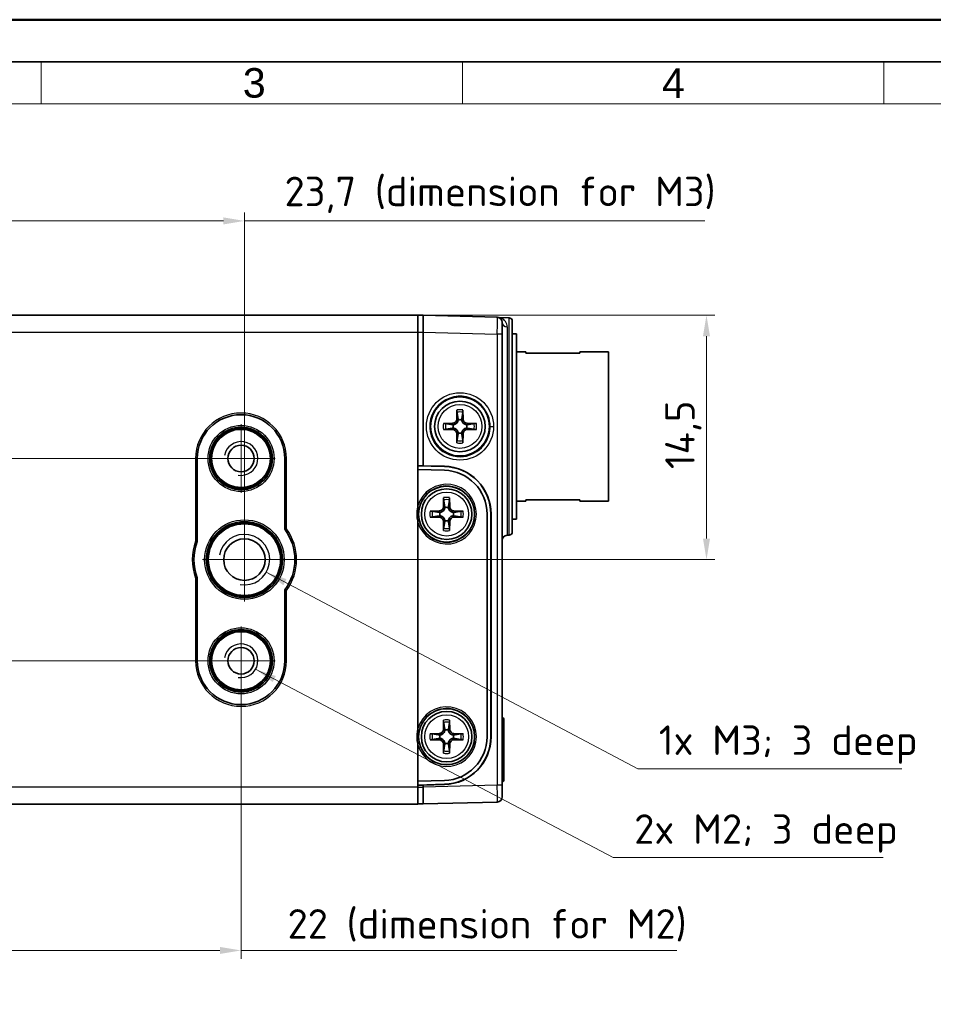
# Model space of a CAD drawing. Header units: millimetres. Extents: x 0 to 210, y 0 to 149.
# Tile 7 of 26: x 54 to 108, y 90 to 149. Entities that reach past the tile are written whole.
import ezdxf

# ---------------------------------------------------------------- set-up
doc = ezdxf.new("R2010")
doc.units = ezdxf.units.MM
doc.header["$LTSCALE"] = 0.5
doc.layers.get('0').update_dxf_attribs({"lineweight": 25})
for name, color, linetype, lineweight in [('001', 7, 'Continuous', 50), ('Bemaßung (ISO)', 7, 'Continuous', 18), ('Mittelpunktmarkierung (ISO)', 7, 'Continuous', 18), ('Sichtbar (ISO)', 7, 'Continuous', 35), ('Sichtbar schmal (ISO)', 7, 'Continuous', 25), ('Symbol (ISO)', 7, 'Continuous', 18)]:
    doc.layers.add(name, color=color, linetype=linetype, lineweight=lineweight)
doc.layers.add('Symbole(DIN)', color=3, linetype='Continuous', lineweight=25, true_color=0x00ff00)
doc.styles.add('Aktuell-DIN', font='arial.ttf')
doc.styles.add('Notiztext (DIN)', font='isocpeur.ttf')
doc.dimstyles.new('Standard (DIN)', dxfattribs={"dimscale": 0.5, "dimtxt": 3.5, "dimasz": 2.5, "dimexe": 1, "dimexo": 0, "dimgap": 0.7, "dimtad": 1, "dimtoh": 1, "dimrnd": 1e-08, "dimtxsty": 'Notiztext (DIN)', "dimcen": 0.09, "dimdle": 10, "dimclrd": 256, "dimclre": 256, "dimclrt": 256, "dimazin": 2, "dimtfac": 0.514286, "dimtdec": 4, "dimtmove": 0, "dimatfit": 3, "dimfxl": 1, "dimtolj": 1, "dimlwd": -1, "dimlwe": -1, "dimarcsym": 0})
doc.dimstyles.new('Standard (DIN)$7', dxfattribs={"dimscale": 0.5, "dimtxt": 3.5, "dimasz": 2.5, "dimexe": 1, "dimexo": 0, "dimgap": 0.7, "dimtad": 1, "dimtoh": 1, "dimrnd": 1e-08, "dimtxsty": 'Notiztext (DIN)', "dimcen": 0.09, "dimdle": 10, "dimclrd": 256, "dimclre": 256, "dimclrt": 256, "dimazin": 2, "dimtfac": 0.514286, "dimtdec": 4, "dimtmove": 0, "dimatfit": 3, "dimfxl": 1, "dimtolj": 1, "dimlwd": -1, "dimlwe": -1, "dimarcsym": 0})

# ---------------------------------------------------------------- blocks, each defined once
blk = doc.blocks.new('Ränder Basler-A3')
at = {"layer": '001'}
blk.add_line((0, 297), (420, 297), dxfattribs=at)
at = {"layer": '001', "color": 7, "linetype": 'Continuous', "lineweight": 35}
blk.add_line((5, 292), (415, 292), dxfattribs=at)
at = {"layer": '001', "color": 7, "linetype": 'Continuous', "lineweight": 18}
for p, q in [((111, 292), (111, 287)), ((161, 292), (161, 287)), ((211, 292), (211, 287)), ((10, 287), (410, 287))]:
    blk.add_line(p, q, dxfattribs=at)
at = {"layer": 'Symbole(DIN)', "color": 250, "true_color": 0x3f3f3f, "char_height": 3.5, "attachment_point": 4, "style": 'Aktuell-DIN'}
for s, insert in [('\\fArial|b0|i0;3', (134.93, 289.48)), ('\\fArial|b0|i0;4', (184.68, 289.48))]:
    blk.add_mtext(s, dxfattribs=dict(at, insert=insert))
blk = doc.blocks.new('*D37')
at = {"layer": 'Bemaßung (ISO)', "transparency": 16777216}
for p, q in [((45.36, 108.068), (45.36, 92.794)), ((67.36, 108.439), (67.36, 92.794)), ((46.61, 93.294), (66.11, 93.294)), ((67.36, 93.294), (93.22, 93.294))]:
    blk.add_line(p, q, dxfattribs=at)
for points in [[(46.61, 93.502), (46.61, 93.086), (45.36, 93.294)], [(66.11, 93.502), (66.11, 93.086), (67.36, 93.294)]]:
    blk.add_solid(points, dxfattribs=at)
at = {"layer": 'Defpoints', "color": 0, "transparency": 16777216}
for p in [(45.36, 108.068), (67.36, 108.439), (67.36, 93.294)]:
    blk.add_point(p, dxfattribs=at)
at = {"layer": 'Bemaßung (ISO)', "transparency": 16777216, "insert": (70.12, 95.744), "char_height": 1.75, "attachment_point": 1, "style": 'Notiztext (DIN)'}
blk.add_mtext('\\A1;22{ (dimension for M2)}', dxfattribs=at)
blk = doc.blocks.new('*D39')
at = {"layer": 'Bemaßung (ISO)', "transparency": 16777216}
for p, q in [((43.86, 128.904), (43.86, 137.064)), ((67.56, 118.952), (67.56, 137.064)), ((45.11, 136.564), (66.31, 136.564)), ((67.56, 136.564), (94.879, 136.564))]:
    blk.add_line(p, q, dxfattribs=at)
for points in [[(45.11, 136.773), (45.11, 136.356), (43.86, 136.564)], [(66.31, 136.773), (66.31, 136.356), (67.56, 136.564)]]:
    blk.add_solid(points, dxfattribs=at)
at = {"layer": 'Defpoints', "color": 0, "transparency": 16777216}
for p in [(67.56, 136.564), (43.86, 128.904), (67.56, 118.952)]:
    blk.add_point(p, dxfattribs=at)
at = {"layer": 'Bemaßung (ISO)', "transparency": 16777216, "insert": (69.941, 139.189), "char_height": 1.75, "attachment_point": 1, "style": 'Notiztext (DIN)'}
blk.add_mtext('\\A1;23,7{ (dimension for M3)}', dxfattribs=at)
blk = doc.blocks.new('*D43')
at = {"layer": 'Bemaßung (ISO)', "transparency": 16777216}
for p, q in [((67.36, 122.473), (20.033, 122.473)), ((20.533, 121.223), (20.533, 111.723)), ((67.36, 110.473), (20.033, 110.473))]:
    blk.add_line(p, q, dxfattribs=at)
for points in [[(20.325, 121.223), (20.742, 121.223), (20.533, 122.473)], [(20.325, 111.723), (20.742, 111.723), (20.533, 110.473)]]:
    blk.add_solid(points, dxfattribs=at)
at = {"layer": 'Defpoints', "color": 0, "transparency": 16777216}
for p in [(67.36, 122.473), (20.533, 110.473), (67.36, 110.473)]:
    blk.add_point(p, dxfattribs=at)
at = {"layer": 'Bemaßung (ISO)', "transparency": 16777216, "insert": (18.433, 115.598), "char_height": 1.75, "attachment_point": 1, "rotation": 90, "style": 'Notiztext (DIN)'}
blk.add_mtext('\\A1;12', dxfattribs=at)
blk = doc.blocks.new('*D44')
at = {"layer": 'Bemaßung (ISO)', "transparency": 16777216}
for p, q in [((20.533, 130.973), (20.533, 137.997)), ((42.96, 130.973), (20.033, 130.973)), ((20.533, 123.723), (20.533, 129.723)), ((67.36, 122.473), (20.033, 122.473))]:
    blk.add_line(p, q, dxfattribs=at)
for points in [[(20.325, 129.723), (20.742, 129.723), (20.533, 130.973)], [(20.325, 123.723), (20.742, 123.723), (20.533, 122.473)]]:
    blk.add_solid(points, dxfattribs=at)
at = {"layer": 'Defpoints', "color": 0, "transparency": 16777216}
for p in [(42.96, 130.973), (20.533, 122.473), (67.36, 122.473)]:
    blk.add_point(p, dxfattribs=at)
at = {"layer": 'Bemaßung (ISO)', "transparency": 16777216, "insert": (18.083, 134.934), "char_height": 1.75, "attachment_point": 1, "rotation": 90, "style": 'Notiztext (DIN)'}
blk.add_mtext('\\A1;8,5', dxfattribs=at)
blk = doc.blocks.new('*D47')
at = {"layer": 'Bemaßung (ISO)', "transparency": 16777216}
for p, q in [((77.86, 130.973), (95.483, 130.973)), ((94.983, 129.723), (94.983, 117.723)), ((67.56, 116.473), (95.483, 116.473))]:
    blk.add_line(p, q, dxfattribs=at)
for points in [[(94.775, 129.723), (95.192, 129.723), (94.983, 130.973)], [(94.775, 117.723), (95.192, 117.723), (94.983, 116.473)]]:
    blk.add_solid(points, dxfattribs=at)
at = {"layer": 'Defpoints', "color": 0, "transparency": 16777216}
for p in [(77.86, 130.973), (67.56, 116.473), (94.983, 116.473)]:
    blk.add_point(p, dxfattribs=at)
at = {"layer": 'Bemaßung (ISO)', "transparency": 16777216, "insert": (92.533, 121.842), "char_height": 1.75, "attachment_point": 1, "rotation": 90, "style": 'Notiztext (DIN)'}
blk.add_mtext('\\A1;14,5', dxfattribs=at)

msp = doc.modelspace()

# ---------------------------------------------------------------- linework, layer by layer
at = {"layer": 'Mittelpunktmarkierung (ISO)'}
for p, q in [((67.36, 124.506), (67.36, 120.439)), ((69.394, 122.473), (65.327, 122.473)), ((67.56, 118.952), (67.56, 113.993)), ((70.04, 116.473), (65.081, 116.473)), ((67.36, 112.506), (67.36, 108.439)), ((69.394, 110.473), (65.327, 110.473))]:
    msp.add_line(p, q, dxfattribs=at)
at = {"layer": 'Sichtbar (ISO)'}
for p, q in [((77.86, 130.973), (42.96, 130.973)), ((77.86, 130.973), (77.86, 129.973)), ((77.86, 130.965), (78.16, 130.965)), ((82.568, 130.85), (78.16, 130.965)), ((83.266, 130.822), (82.672, 130.838)), ((82.86, 130.55), (82.86, 129.85)), ((83.46, 130.622), (83.46, 118.123)), ((77.86, 121.813), (77.86, 129.973)), ((78.16, 129.965), (78.16, 122.044)), ((82.86, 103.096), (82.86, 129.85)), ((83.46, 129.873), (83.71, 129.873)), ((83.71, 129.873), (83.71, 118.873)), ((83.71, 128.798), (84.26, 128.798)), ((84.26, 128.798), (84.26, 128.725)), ((87.46, 128.725), (84.26, 128.725)), ((87.46, 128.798), (89.16, 128.798)), ((87.46, 128.725), (87.46, 128.798)), ((89.16, 128.798), (89.16, 119.948)), ((80.172, 125.349), (80.163, 124.806)), ((80.538, 124.806), (80.529, 125.349)), ((79.917, 124.561), (79.374, 124.551)), ((81.327, 124.551), (80.784, 124.561)), ((79.374, 124.194), (79.917, 124.185)), ((80.163, 123.939), (80.172, 123.396)), ((80.529, 123.396), (80.538, 123.939)), ((80.784, 124.185), (81.327, 124.194)), ((64.763, 122.473), (64.763, 117.549)), ((69.958, 118.272), (69.958, 122.473)), ((78.16, 122.044), (77.86, 122.052)), ((77.86, 122.039), (79.434, 121.998)), ((77.86, 121.813), (79.428, 121.772)), ((77.86, 119.66), (77.86, 121.813)), ((78.16, 122.044), (79.435, 122.01)), ((79.382, 120.149), (79.373, 119.606)), ((79.748, 119.606), (79.739, 120.149)), ((83.71, 119.948), (84.26, 119.948)), ((84.26, 120.021), (84.26, 119.948)), ((84.26, 120.021), (87.46, 120.021)), ((87.46, 119.948), (87.46, 120.021)), ((87.46, 119.948), (89.16, 119.948)), ((79.127, 119.361), (78.584, 119.351)), ((80.537, 119.351), (79.994, 119.361)), ((81.96, 119.173), (81.96, 105.973)), ((82.187, 119.173), (82.187, 105.973)), ((82.197, 119.173), (82.197, 105.973)), ((77.86, 106.46), (77.86, 118.686)), ((78.584, 118.994), (79.127, 118.985)), ((79.373, 118.739), (79.382, 118.196)), ((79.739, 118.196), (79.748, 118.739)), ((79.994, 118.985), (80.537, 118.994)), ((83.46, 118.873), (83.71, 118.873)), ((69.958, 118.272), (69.958, 118.272)), ((64.763, 117.549), (64.763, 117.549)), ((83.266, 117.923), (83.152, 117.92)), ((64.763, 115.396), (64.763, 110.473)), ((64.763, 115.396), (64.763, 115.396)), ((69.958, 114.674), (69.958, 114.674)), ((69.958, 110.473), (69.958, 114.674)), ((79.382, 106.949), (79.373, 106.406)), ((79.748, 106.406), (79.739, 106.949)), ((82.96, 106.978), (82.96, 103.43)), ((79.127, 106.161), (78.584, 106.151)), ((78.584, 105.794), (79.127, 105.785)), ((80.537, 106.151), (79.994, 106.161)), ((79.994, 105.785), (80.537, 105.794)), ((77.86, 103.333), (77.86, 105.486)), ((79.373, 105.539), (79.382, 104.996)), ((79.739, 104.996), (79.748, 105.539)), ((79.428, 103.374), (77.86, 103.333)), ((77.86, 102.973), (77.86, 103.333)), ((79.434, 103.148), (77.86, 103.106)), ((77.86, 103.093), (78.16, 103.101)), ((77.86, 102.973), (77.86, 101.973)), ((79.435, 103.136), (78.16, 103.101)), ((78.16, 103.101), (78.16, 102.981)), ((82.86, 103.096), (82.86, 102.396)), ((42.96, 101.973), (77.86, 101.973)), ((77.86, 101.981), (78.16, 101.981)), ((78.16, 101.981), (82.568, 102.096))]:
    msp.add_line(p, q, dxfattribs=at)
for centre, radius in [((80.35, 124.373), 1.75), ((80.35, 124.373), 1.5), ((67.36, 122.473), 1.853), ((67.36, 122.473), 1.775), ((67.36, 122.473), 0.784), ((79.56, 119.173), 1.66), ((79.56, 119.173), 1.5), ((67.56, 116.473), 2.253), ((67.56, 116.473), 2.175), ((67.56, 116.473), 1.23), ((67.36, 110.473), 1.853), ((67.36, 110.473), 1.775), ((67.36, 110.473), 0.784), ((79.56, 105.973), 1.66), ((79.56, 105.973), 1.5)]:
    msp.add_circle(centre, radius, dxfattribs=at)
for centre, radius, start, end in [((82.56, 130.55), 0.3, 0, 88.5), ((82.68, 131.138), 0.3, 258.52647, 268.5), ((83.26, 130.622), 0.2, 0, 88.5), ((67.36, 122.473), 2.597, 0, 180), ((79.913, 124.811), 0.25, 271, 359), ((80.35, 124.373), 0.405, 165.09978, 194.90022), ((80.35, 124.373), 0.405, 75.09978, 104.90022), ((80.788, 124.811), 0.25, 181, 269), ((80.35, 124.373), 0.405, 345.09978, 14.90022), ((79.913, 123.935), 0.25, 1, 89), ((80.35, 124.373), 0.405, 255.09978, 284.90022), ((80.788, 123.935), 0.25, 91, 179), ((79.36, 119.173), 2.6, 0, 88.5), ((79.36, 119.173), 2.826, 0, 88.5), ((79.123, 119.611), 0.25, 271, 359), ((79.56, 119.173), 0.405, 165.09978, 194.90022), ((79.56, 119.173), 0.405, 75.09978, 104.90022), ((79.998, 119.611), 0.25, 181, 269), ((79.56, 119.173), 0.405, 345.09978, 14.90022), ((79.123, 118.735), 0.25, 1, 89), ((79.56, 119.173), 0.405, 255.09978, 284.90022), ((79.998, 118.735), 0.25, 91, 179), ((67.56, 116.473), 2.997, 323.11342, 36.88658), ((83.26, 118.123), 0.2, 271.5, 0), ((67.56, 116.473), 2.997, 158.95124, 201.04876), ((83.16, 117.621), 0.3, 91.5, 180), ((67.36, 110.473), 2.597, 180, 0), ((82.76, 106.978), 0.2, 0, 60), ((79.123, 106.411), 0.25, 271, 359), ((79.56, 105.973), 0.405, 75.09978, 104.90022), ((79.998, 106.411), 0.25, 181, 269), ((79.123, 105.535), 0.25, 1, 89), ((79.56, 105.973), 0.405, 165.09978, 194.90022), ((79.36, 105.973), 2.6, 271.5, 0), ((79.36, 105.973), 2.826, 271.5, 0), ((79.998, 105.535), 0.25, 91, 179), ((79.56, 105.973), 0.405, 345.09978, 14.90022), ((79.56, 105.973), 0.405, 255.09978, 284.90022), ((82.76, 103.43), 0.2, 300, 0), ((82.56, 102.396), 0.3, 271.5, 0)]:
    msp.add_arc(centre, radius, start, end, dxfattribs=at)
for centre, major_axis, ratio, start_param, end_param in [((78.147, 129.965), (0.013, 1), 0.013086, 4.712903, 6.283014), ((116.349, 129.965), (38.188, 0), 0.026186, 3.14125, 3.141593), ((79.358, 119.173), (2.838, 0), 1, 0, 1.543931), ((79.358, 105.973), (-2.838, 0), 1, 1.597662, 3.141593), ((116.349, 102.981), (-38.188, 0), 0.026186, 0, 0.000343), ((78.147, 102.981), (-0.013, 1), 0.013086, 3.141764, 4.711875)]:
    msp.add_ellipse(centre, major_axis=major_axis, ratio=ratio, start_param=start_param, end_param=end_param, dxfattribs=at)
for points, knots in [([(80.177, 125.214), (80.176, 125.221), (80.175, 125.231), (80.173, 125.255), (80.172, 125.273), (80.172, 125.308), (80.172, 125.331), (80.172, 125.349)], [0.05146374, 0.05146374, 0.05146374, 0.05146374, 0.05595717, 0.05595717, 0.06156138, 0.06156138, 0.06725817, 0.06725817, 0.06725817, 0.06725817]), ([(80.529, 125.349), (80.529, 125.331), (80.529, 125.308), (80.528, 125.273), (80.528, 125.255), (80.526, 125.231), (80.525, 125.221), (80.524, 125.214)], [0.02255835, 0.02255835, 0.02255835, 0.02255835, 0.02825515, 0.02825515, 0.03385935, 0.03385935, 0.03835278, 0.03835278, 0.03835278, 0.03835278]), ([(79.374, 124.551), (79.393, 124.551), (79.415, 124.551), (79.45, 124.551), (79.468, 124.55), (79.492, 124.548), (79.502, 124.547), (79.509, 124.546)], [0.02255835, 0.02255835, 0.02255835, 0.02255835, 0.02825515, 0.02825515, 0.03385935, 0.03385935, 0.03835278, 0.03835278, 0.03835278, 0.03835278]), ([(80.246, 124.764), (80.244, 124.741), (80.239, 124.719), (80.226, 124.676), (80.216, 124.652), (80.189, 124.607), (80.173, 124.586), (80.137, 124.55), (80.116, 124.534), (80.071, 124.507), (80.047, 124.497), (80.004, 124.484), (79.982, 124.479), (79.959, 124.477)], [0.153516, 0.153516, 0.153516, 0.153516, 0.16064868, 0.16064868, 0.16817663, 0.16817663, 0.17570458, 0.17570458, 0.18323252, 0.18323252, 0.19076047, 0.19076047, 0.19789315, 0.19789315, 0.19789315, 0.19789315]), ([(80.742, 124.477), (80.719, 124.479), (80.696, 124.484), (80.653, 124.497), (80.63, 124.507), (80.585, 124.534), (80.563, 124.55), (80.528, 124.586), (80.511, 124.607), (80.485, 124.652), (80.475, 124.676), (80.461, 124.719), (80.457, 124.741), (80.454, 124.764)], [0.153516, 0.153516, 0.153516, 0.153516, 0.16064868, 0.16064868, 0.16817663, 0.16817663, 0.17570458, 0.17570458, 0.18323252, 0.18323252, 0.19076047, 0.19076047, 0.19789315, 0.19789315, 0.19789315, 0.19789315]), ([(81.191, 124.546), (81.198, 124.547), (81.208, 124.548), (81.232, 124.55), (81.251, 124.551), (81.286, 124.551), (81.308, 124.551), (81.327, 124.551)], [0.05146374, 0.05146374, 0.05146374, 0.05146374, 0.05595717, 0.05595717, 0.06156138, 0.06156138, 0.06725817, 0.06725817, 0.06725817, 0.06725817]), ([(79.509, 124.199), (79.502, 124.198), (79.492, 124.197), (79.468, 124.196), (79.45, 124.195), (79.415, 124.194), (79.393, 124.194), (79.374, 124.194)], [0.05146374, 0.05146374, 0.05146374, 0.05146374, 0.05595717, 0.05595717, 0.06156138, 0.06156138, 0.06725817, 0.06725817, 0.06725817, 0.06725817]), ([(79.959, 124.269), (79.982, 124.267), (80.004, 124.262), (80.047, 124.249), (80.071, 124.238), (80.116, 124.212), (80.137, 124.195), (80.173, 124.16), (80.189, 124.138), (80.216, 124.094), (80.226, 124.07), (80.239, 124.027), (80.244, 124.004), (80.246, 123.981)], [0.153516, 0.153516, 0.153516, 0.153516, 0.16064868, 0.16064868, 0.16817663, 0.16817663, 0.17570458, 0.17570458, 0.18323252, 0.18323252, 0.19076047, 0.19076047, 0.19789315, 0.19789315, 0.19789315, 0.19789315]), ([(80.454, 123.981), (80.457, 124.004), (80.461, 124.027), (80.475, 124.07), (80.485, 124.094), (80.511, 124.138), (80.528, 124.16), (80.563, 124.195), (80.585, 124.212), (80.63, 124.238), (80.653, 124.249), (80.696, 124.262), (80.719, 124.267), (80.742, 124.269)], [0.153516, 0.153516, 0.153516, 0.153516, 0.16064868, 0.16064868, 0.16817663, 0.16817663, 0.17570458, 0.17570458, 0.18323252, 0.18323252, 0.19076047, 0.19076047, 0.19789315, 0.19789315, 0.19789315, 0.19789315]), ([(81.327, 124.194), (81.308, 124.194), (81.286, 124.194), (81.251, 124.195), (81.232, 124.196), (81.208, 124.197), (81.198, 124.198), (81.191, 124.199)], [0.02255835, 0.02255835, 0.02255835, 0.02255835, 0.02825515, 0.02825515, 0.03385935, 0.03385935, 0.03835278, 0.03835278, 0.03835278, 0.03835278]), ([(80.172, 123.396), (80.172, 123.415), (80.172, 123.437), (80.172, 123.472), (80.173, 123.491), (80.175, 123.515), (80.176, 123.525), (80.177, 123.532)], [0.02255835, 0.02255835, 0.02255835, 0.02255835, 0.02825515, 0.02825515, 0.03385935, 0.03385935, 0.03835278, 0.03835278, 0.03835278, 0.03835278]), ([(80.524, 123.532), (80.525, 123.525), (80.526, 123.515), (80.528, 123.491), (80.528, 123.472), (80.529, 123.437), (80.529, 123.415), (80.529, 123.396)], [0.05146374, 0.05146374, 0.05146374, 0.05146374, 0.05595717, 0.05595717, 0.06156138, 0.06156138, 0.06725817, 0.06725817, 0.06725817, 0.06725817]), ([(79.387, 120.014), (79.386, 120.021), (79.385, 120.031), (79.383, 120.055), (79.382, 120.073), (79.382, 120.108), (79.382, 120.131), (79.382, 120.149)], [0.05146374, 0.05146374, 0.05146374, 0.05146374, 0.05595717, 0.05595717, 0.06156138, 0.06156138, 0.06725817, 0.06725817, 0.06725817, 0.06725817]), ([(79.739, 120.149), (79.739, 120.131), (79.739, 120.108), (79.738, 120.073), (79.738, 120.055), (79.736, 120.031), (79.735, 120.021), (79.734, 120.014)], [0.02255835, 0.02255835, 0.02255835, 0.02255835, 0.02825515, 0.02825515, 0.03385935, 0.03385935, 0.03835278, 0.03835278, 0.03835278, 0.03835278]), ([(77.86, 119.66), (77.86, 119.655), (77.859, 119.647), (77.852, 119.598), (77.837, 119.526), (77.819, 119.388), (77.815, 119.345), (77.811, 119.273), (77.809, 119.245), (77.808, 119.202), (77.808, 119.188), (77.808, 119.173)], [0, 0, 0, 0, 0.00144648, 0.00144648, 0.00699426, 0.00699426, 0.00955578, 0.00955578, 0.01119281, 0.01119281, 0.01205338, 0.01205338, 0.01205338, 0.01205338]), ([(77.808, 119.173), (77.808, 119.164), (77.808, 119.155), (77.809, 119.12), (77.81, 119.094), (77.813, 119.029), (77.816, 118.991), (77.828, 118.88), (77.838, 118.822), (77.854, 118.728), (77.86, 118.697), (77.86, 118.686)], [0.01205338, 0.01205338, 0.01205338, 0.01205338, 0.01257623, 0.01257623, 0.01410958, 0.01410958, 0.01635596, 0.01635596, 0.02062367, 0.02062367, 0.02387715, 0.02387715, 0.02387715, 0.02387715]), ([(78.584, 119.351), (78.603, 119.351), (78.625, 119.351), (78.66, 119.351), (78.678, 119.35), (78.702, 119.348), (78.712, 119.347), (78.719, 119.346)], [0.02255835, 0.02255835, 0.02255835, 0.02255835, 0.02825515, 0.02825515, 0.03385935, 0.03385935, 0.03835278, 0.03835278, 0.03835278, 0.03835278]), ([(79.456, 119.564), (79.454, 119.541), (79.449, 119.519), (79.436, 119.476), (79.426, 119.452), (79.399, 119.407), (79.383, 119.386), (79.347, 119.35), (79.326, 119.334), (79.281, 119.307), (79.257, 119.297), (79.214, 119.284), (79.192, 119.279), (79.169, 119.277)], [0.153516, 0.153516, 0.153516, 0.153516, 0.16064868, 0.16064868, 0.16817663, 0.16817663, 0.17570458, 0.17570458, 0.18323252, 0.18323252, 0.19076047, 0.19076047, 0.19789315, 0.19789315, 0.19789315, 0.19789315]), ([(79.952, 119.277), (79.929, 119.279), (79.906, 119.284), (79.863, 119.297), (79.84, 119.307), (79.795, 119.334), (79.773, 119.35), (79.738, 119.386), (79.721, 119.407), (79.695, 119.452), (79.685, 119.476), (79.671, 119.519), (79.667, 119.541), (79.664, 119.564)], [0.153516, 0.153516, 0.153516, 0.153516, 0.16064868, 0.16064868, 0.16817663, 0.16817663, 0.17570458, 0.17570458, 0.18323252, 0.18323252, 0.19076047, 0.19076047, 0.19789315, 0.19789315, 0.19789315, 0.19789315]), ([(80.401, 119.346), (80.408, 119.347), (80.418, 119.348), (80.442, 119.35), (80.461, 119.351), (80.496, 119.351), (80.518, 119.351), (80.537, 119.351)], [0.05146374, 0.05146374, 0.05146374, 0.05146374, 0.05595717, 0.05595717, 0.06156138, 0.06156138, 0.06725817, 0.06725817, 0.06725817, 0.06725817]), ([(78.719, 118.999), (78.712, 118.998), (78.702, 118.997), (78.678, 118.996), (78.66, 118.995), (78.625, 118.994), (78.603, 118.994), (78.584, 118.994)], [0.05146374, 0.05146374, 0.05146374, 0.05146374, 0.05595717, 0.05595717, 0.06156138, 0.06156138, 0.06725817, 0.06725817, 0.06725817, 0.06725817]), ([(79.169, 119.069), (79.192, 119.067), (79.214, 119.062), (79.257, 119.049), (79.281, 119.038), (79.326, 119.012), (79.347, 118.995), (79.383, 118.96), (79.399, 118.938), (79.426, 118.894), (79.436, 118.87), (79.449, 118.827), (79.454, 118.804), (79.456, 118.781)], [0.153516, 0.153516, 0.153516, 0.153516, 0.16064868, 0.16064868, 0.16817663, 0.16817663, 0.17570458, 0.17570458, 0.18323252, 0.18323252, 0.19076047, 0.19076047, 0.19789315, 0.19789315, 0.19789315, 0.19789315]), ([(79.664, 118.781), (79.667, 118.804), (79.671, 118.827), (79.685, 118.87), (79.695, 118.894), (79.721, 118.938), (79.738, 118.96), (79.773, 118.995), (79.795, 119.012), (79.84, 119.038), (79.863, 119.049), (79.906, 119.062), (79.929, 119.067), (79.952, 119.069)], [0.153516, 0.153516, 0.153516, 0.153516, 0.16064868, 0.16064868, 0.16817663, 0.16817663, 0.17570458, 0.17570458, 0.18323252, 0.18323252, 0.19076047, 0.19076047, 0.19789315, 0.19789315, 0.19789315, 0.19789315]), ([(80.537, 118.994), (80.518, 118.994), (80.496, 118.994), (80.461, 118.995), (80.442, 118.996), (80.418, 118.997), (80.408, 118.998), (80.401, 118.999)], [0.02255835, 0.02255835, 0.02255835, 0.02255835, 0.02825515, 0.02825515, 0.03385935, 0.03385935, 0.03835278, 0.03835278, 0.03835278, 0.03835278]), ([(70.058, 118.305), (70.057, 118.305), (70.057, 118.305), (70.043, 118.3), (70.03, 118.296), (70.006, 118.288), (69.995, 118.284), (69.977, 118.278), (69.97, 118.276), (69.961, 118.273), (69.958, 118.272), (69.958, 118.272)], [-0.00014895, -0.00014895, -0.00014895, -0.00014895, 0, 0, 0.00416385, 0.00416385, 0.00821424, 0.00821424, 0.01205237, 0.01205237, 0.01577981, 0.01577981, 0.01577981, 0.01577981]), ([(79.382, 118.196), (79.382, 118.215), (79.382, 118.237), (79.382, 118.272), (79.383, 118.291), (79.385, 118.315), (79.386, 118.325), (79.387, 118.332)], [0.02255835, 0.02255835, 0.02255835, 0.02255835, 0.02825515, 0.02825515, 0.03385935, 0.03385935, 0.03835278, 0.03835278, 0.03835278, 0.03835278]), ([(79.734, 118.332), (79.735, 118.325), (79.736, 118.315), (79.738, 118.291), (79.738, 118.272), (79.739, 118.237), (79.739, 118.215), (79.739, 118.196)], [0.05146374, 0.05146374, 0.05146374, 0.05146374, 0.05595717, 0.05595717, 0.06156138, 0.06156138, 0.06725817, 0.06725817, 0.06725817, 0.06725817]), ([(64.663, 117.568), (64.663, 117.568), (64.664, 117.568), (64.677, 117.565), (64.689, 117.563), (64.713, 117.559), (64.724, 117.557), (64.742, 117.553), (64.75, 117.552), (64.76, 117.55), (64.763, 117.549), (64.763, 117.549)], [-0.01562005, -0.01562005, -0.01562005, -0.01562005, -0.01547587, -0.01547587, -0.01168078, -0.01168078, -0.00772857, -0.00772857, -0.00384553, -0.00384553, 0, 0, 0, 0]), ([(64.663, 115.378), (64.663, 115.378), (64.664, 115.378), (64.677, 115.38), (64.689, 115.383), (64.713, 115.387), (64.724, 115.389), (64.742, 115.392), (64.75, 115.394), (64.76, 115.396), (64.763, 115.396), (64.763, 115.396)], [-0.00014428, -0.00014428, -0.00014428, -0.00014428, 0, 0, 0.00379764, 0.00379764, 0.0077525, 0.0077525, 0.01163816, 0.01163816, 0.01548627, 0.01548627, 0.01548627, 0.01548627]), ([(70.058, 114.641), (70.057, 114.641), (70.057, 114.641), (70.043, 114.645), (70.03, 114.65), (70.006, 114.658), (69.995, 114.661), (69.977, 114.667), (69.97, 114.669), (69.961, 114.673), (69.958, 114.674), (69.958, 114.674)], [-0.01589605, -0.01589605, -0.01589605, -0.01589605, -0.0157474, -0.0157474, -0.01159211, -0.01159211, -0.00755003, -0.00755003, -0.00371978, -0.00371978, 0, 0, 0, 0]), ([(79.387, 106.814), (79.386, 106.821), (79.385, 106.831), (79.383, 106.855), (79.382, 106.873), (79.382, 106.908), (79.382, 106.931), (79.382, 106.949)], [0.05146374, 0.05146374, 0.05146374, 0.05146374, 0.05595717, 0.05595717, 0.06156138, 0.06156138, 0.06725817, 0.06725817, 0.06725817, 0.06725817]), ([(79.739, 106.949), (79.739, 106.931), (79.739, 106.908), (79.738, 106.873), (79.738, 106.855), (79.736, 106.831), (79.735, 106.821), (79.734, 106.814)], [0.02255835, 0.02255835, 0.02255835, 0.02255835, 0.02825515, 0.02825515, 0.03385935, 0.03385935, 0.03835278, 0.03835278, 0.03835278, 0.03835278]), ([(77.86, 106.46), (77.86, 106.455), (77.859, 106.447), (77.852, 106.398), (77.837, 106.326), (77.819, 106.188), (77.815, 106.145), (77.811, 106.073), (77.809, 106.045), (77.808, 106.002), (77.808, 105.988), (77.808, 105.973)], [0, 0, 0, 0, 0.00144648, 0.00144648, 0.00699425, 0.00699425, 0.00955578, 0.00955578, 0.0111928, 0.0111928, 0.01205337, 0.01205337, 0.01205337, 0.01205337]), ([(79.456, 106.364), (79.454, 106.341), (79.449, 106.319), (79.436, 106.276), (79.426, 106.252), (79.399, 106.207), (79.383, 106.186), (79.347, 106.15), (79.326, 106.134), (79.281, 106.107), (79.257, 106.097), (79.214, 106.084), (79.192, 106.079), (79.169, 106.077)], [0.153516, 0.153516, 0.153516, 0.153516, 0.16064868, 0.16064868, 0.16817663, 0.16817663, 0.17570458, 0.17570458, 0.18323252, 0.18323252, 0.19076047, 0.19076047, 0.19789315, 0.19789315, 0.19789315, 0.19789315]), ([(79.952, 106.077), (79.929, 106.079), (79.906, 106.084), (79.863, 106.097), (79.84, 106.107), (79.795, 106.134), (79.773, 106.15), (79.738, 106.186), (79.721, 106.207), (79.695, 106.252), (79.685, 106.276), (79.671, 106.319), (79.667, 106.341), (79.664, 106.364)], [0.153516, 0.153516, 0.153516, 0.153516, 0.16064868, 0.16064868, 0.16817663, 0.16817663, 0.17570458, 0.17570458, 0.18323252, 0.18323252, 0.19076047, 0.19076047, 0.19789315, 0.19789315, 0.19789315, 0.19789315]), ([(77.808, 105.973), (77.808, 105.964), (77.808, 105.955), (77.809, 105.92), (77.81, 105.894), (77.813, 105.829), (77.816, 105.791), (77.828, 105.68), (77.838, 105.622), (77.854, 105.528), (77.86, 105.497), (77.86, 105.486)], [0.01205337, 0.01205337, 0.01205337, 0.01205337, 0.01257623, 0.01257623, 0.01410958, 0.01410958, 0.01635596, 0.01635596, 0.02062366, 0.02062366, 0.02387715, 0.02387715, 0.02387715, 0.02387715]), ([(78.584, 106.151), (78.603, 106.151), (78.625, 106.151), (78.66, 106.151), (78.678, 106.15), (78.702, 106.148), (78.712, 106.147), (78.719, 106.146)], [0.02255835, 0.02255835, 0.02255835, 0.02255835, 0.02825515, 0.02825515, 0.03385935, 0.03385935, 0.03835278, 0.03835278, 0.03835278, 0.03835278]), ([(78.719, 105.799), (78.712, 105.798), (78.702, 105.797), (78.678, 105.796), (78.66, 105.795), (78.625, 105.794), (78.603, 105.794), (78.584, 105.794)], [0.05146374, 0.05146374, 0.05146374, 0.05146374, 0.05595717, 0.05595717, 0.06156138, 0.06156138, 0.06725817, 0.06725817, 0.06725817, 0.06725817]), ([(79.169, 105.869), (79.192, 105.867), (79.214, 105.862), (79.257, 105.849), (79.281, 105.838), (79.326, 105.812), (79.347, 105.795), (79.383, 105.76), (79.399, 105.738), (79.426, 105.694), (79.436, 105.67), (79.449, 105.627), (79.454, 105.604), (79.456, 105.581)], [0.153516, 0.153516, 0.153516, 0.153516, 0.16064868, 0.16064868, 0.16817663, 0.16817663, 0.17570458, 0.17570458, 0.18323252, 0.18323252, 0.19076047, 0.19076047, 0.19789315, 0.19789315, 0.19789315, 0.19789315]), ([(79.664, 105.581), (79.667, 105.604), (79.671, 105.627), (79.685, 105.67), (79.695, 105.694), (79.721, 105.738), (79.738, 105.76), (79.773, 105.795), (79.795, 105.812), (79.84, 105.838), (79.863, 105.849), (79.906, 105.862), (79.929, 105.867), (79.952, 105.869)], [0.153516, 0.153516, 0.153516, 0.153516, 0.16064868, 0.16064868, 0.16817663, 0.16817663, 0.17570458, 0.17570458, 0.18323252, 0.18323252, 0.19076047, 0.19076047, 0.19789315, 0.19789315, 0.19789315, 0.19789315]), ([(80.401, 106.146), (80.408, 106.147), (80.418, 106.148), (80.442, 106.15), (80.461, 106.151), (80.496, 106.151), (80.518, 106.151), (80.537, 106.151)], [0.05146374, 0.05146374, 0.05146374, 0.05146374, 0.05595717, 0.05595717, 0.06156138, 0.06156138, 0.06725817, 0.06725817, 0.06725817, 0.06725817]), ([(80.537, 105.794), (80.518, 105.794), (80.496, 105.794), (80.461, 105.795), (80.442, 105.796), (80.418, 105.797), (80.408, 105.798), (80.401, 105.799)], [0.02255835, 0.02255835, 0.02255835, 0.02255835, 0.02825515, 0.02825515, 0.03385935, 0.03385935, 0.03835278, 0.03835278, 0.03835278, 0.03835278]), ([(79.382, 104.996), (79.382, 105.015), (79.382, 105.037), (79.382, 105.072), (79.383, 105.091), (79.385, 105.115), (79.386, 105.125), (79.387, 105.132)], [0.02255835, 0.02255835, 0.02255835, 0.02255835, 0.02825515, 0.02825515, 0.03385935, 0.03385935, 0.03835278, 0.03835278, 0.03835278, 0.03835278]), ([(79.734, 105.132), (79.735, 105.125), (79.736, 105.115), (79.738, 105.091), (79.738, 105.072), (79.739, 105.037), (79.739, 105.015), (79.739, 104.996)], [0.05146374, 0.05146374, 0.05146374, 0.05146374, 0.05595717, 0.05595717, 0.06156138, 0.06156138, 0.06725817, 0.06725817, 0.06725817, 0.06725817])]:
    msp.add_open_spline(points, degree=3, knots=knots, dxfattribs=at)
for points, weights in [([(80.177, 125.214), (80.22, 124.944), (80.242, 124.805)], [1.00901411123, 1.06990208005, 1.01764658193]), ([(80.458, 124.805), (80.481, 124.944), (80.524, 125.214)], [1.01764658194, 1.06990208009, 1.00901411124]), ([(79.918, 124.481), (79.779, 124.503), (79.509, 124.546)], [1.01764658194, 1.06990208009, 1.00901411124]), ([(81.191, 124.546), (80.921, 124.503), (80.782, 124.481)], [1.00901411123, 1.06990208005, 1.01764658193]), ([(79.509, 124.199), (79.779, 124.243), (79.918, 124.265)], [1.00901411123, 1.06990208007, 1.01764658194]), ([(80.242, 123.941), (80.22, 123.802), (80.177, 123.532)], [1.01764658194, 1.06990208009, 1.00901411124]), ([(80.524, 123.532), (80.481, 123.802), (80.458, 123.941)], [1.00898742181, 1.06967031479, 1.01723264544]), ([(80.782, 124.265), (80.921, 124.243), (81.191, 124.199)], [1.01723264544, 1.06967031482, 1.00898742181]), ([(79.387, 120.014), (79.43, 119.744), (79.452, 119.605)], [1.00901411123, 1.06990208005, 1.01764658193]), ([(79.668, 119.605), (79.691, 119.744), (79.734, 120.014)], [1.01764658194, 1.06990208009, 1.00901411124]), ([(79.128, 119.281), (78.989, 119.303), (78.719, 119.346)], [1.01764658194, 1.06990208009, 1.00901411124]), ([(80.401, 119.346), (80.131, 119.303), (79.992, 119.281)], [1.00901411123, 1.06990208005, 1.01764658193]), ([(78.719, 118.999), (78.989, 119.043), (79.128, 119.065)], [1.00901411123, 1.06990208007, 1.01764658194]), ([(79.452, 118.741), (79.43, 118.602), (79.387, 118.332)], [1.01764658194, 1.06990208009, 1.00901411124]), ([(79.734, 118.332), (79.691, 118.602), (79.668, 118.741)], [1.00898742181, 1.06967031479, 1.01723264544]), ([(79.992, 119.065), (80.131, 119.043), (80.401, 118.999)], [1.01723264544, 1.06967031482, 1.00898742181]), ([(79.387, 106.814), (79.43, 106.544), (79.452, 106.405)], [1.00901411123, 1.06990208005, 1.01764658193]), ([(79.668, 106.405), (79.691, 106.544), (79.734, 106.814)], [1.01764658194, 1.06990208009, 1.00901411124]), ([(79.128, 106.081), (78.989, 106.103), (78.719, 106.146)], [1.01764658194, 1.06990208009, 1.00901411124]), ([(78.719, 105.799), (78.989, 105.843), (79.128, 105.865)], [1.00901411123, 1.06990208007, 1.01764658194]), ([(80.401, 106.146), (80.131, 106.103), (79.992, 106.081)], [1.00901411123, 1.06990208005, 1.01764658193]), ([(79.992, 105.865), (80.131, 105.843), (80.401, 105.799)], [1.01723264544, 1.06967031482, 1.00898742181]), ([(79.452, 105.541), (79.43, 105.402), (79.387, 105.132)], [1.01764658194, 1.06990208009, 1.00901411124]), ([(79.734, 105.132), (79.691, 105.402), (79.668, 105.541)], [1.00898742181, 1.06967031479, 1.01723264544])]:
    msp.add_rational_spline(points, weights, degree=2, dxfattribs=at)
for points in [[(79.959, 124.477), (79.945, 124.477), (79.931, 124.479), (79.918, 124.481)], [(80.242, 124.805), (80.244, 124.792), (80.246, 124.778), (80.246, 124.764)], [(80.454, 124.764), (80.455, 124.778), (80.456, 124.792), (80.458, 124.805)], [(80.782, 124.481), (80.769, 124.479), (80.756, 124.477), (80.742, 124.477)], [(79.918, 124.265), (79.931, 124.267), (79.945, 124.268), (79.959, 124.269)], [(80.246, 123.981), (80.246, 123.967), (80.244, 123.954), (80.242, 123.941)], [(80.458, 123.941), (80.456, 123.954), (80.455, 123.967), (80.454, 123.981)], [(80.742, 124.269), (80.756, 124.268), (80.769, 124.267), (80.782, 124.265)], [(79.169, 119.277), (79.155, 119.277), (79.141, 119.279), (79.128, 119.281)], [(79.452, 119.605), (79.454, 119.592), (79.456, 119.578), (79.456, 119.564)], [(79.664, 119.564), (79.665, 119.578), (79.666, 119.592), (79.668, 119.605)], [(79.992, 119.281), (79.979, 119.279), (79.966, 119.277), (79.952, 119.277)], [(79.128, 119.065), (79.141, 119.067), (79.155, 119.068), (79.169, 119.069)], [(79.456, 118.781), (79.456, 118.767), (79.454, 118.754), (79.452, 118.741)], [(79.668, 118.741), (79.666, 118.754), (79.665, 118.767), (79.664, 118.781)], [(79.952, 119.069), (79.966, 119.068), (79.979, 119.067), (79.992, 119.065)], [(79.452, 106.405), (79.454, 106.392), (79.456, 106.378), (79.456, 106.364)], [(79.664, 106.364), (79.665, 106.378), (79.666, 106.392), (79.668, 106.405)], [(79.169, 106.077), (79.155, 106.077), (79.141, 106.079), (79.128, 106.081)], [(79.128, 105.865), (79.141, 105.867), (79.155, 105.868), (79.169, 105.869)], [(79.992, 106.081), (79.979, 106.079), (79.966, 106.077), (79.952, 106.077)], [(79.952, 105.869), (79.966, 105.868), (79.979, 105.867), (79.992, 105.865)], [(79.456, 105.581), (79.456, 105.567), (79.454, 105.554), (79.452, 105.541)], [(79.668, 105.541), (79.666, 105.554), (79.665, 105.567), (79.664, 105.581)]]:
    msp.add_open_spline(points, degree=3, dxfattribs=at)
at = {"layer": 'Sichtbar schmal (ISO)'}
for p, q in [((83.266, 117.923), (83.266, 130.822)), ((83.152, 130.275), (83.152, 117.92)), ((42.973, 129.973), (77.86, 129.973)), ((77.86, 129.965), (78.16, 129.965)), ((78.16, 129.965), (82.568, 129.85)), ((82.568, 129.85), (82.568, 103.096)), ((82.86, 129.85), (82.568, 129.85)), ((79.917, 124.561), (79.918, 124.481)), ((80.163, 124.806), (80.242, 124.805)), ((80.538, 124.806), (80.458, 124.805)), ((80.784, 124.561), (80.782, 124.481)), ((79.917, 124.185), (79.918, 124.265)), ((80.163, 123.939), (80.242, 123.941)), ((80.538, 123.939), (80.458, 123.941)), ((80.784, 124.185), (80.782, 124.265)), ((82.145, 124.373), (82.35, 124.373)), ((64.763, 122.473), (64.663, 122.473)), ((64.663, 122.473), (64.663, 117.568)), ((64.763, 117.549), (64.763, 122.473)), ((64.763, 122.473), (64.763, 122.473)), ((69.958, 122.473), (70.058, 122.473)), ((69.958, 122.473), (69.958, 122.473)), ((69.958, 122.473), (69.958, 118.272)), ((70.058, 118.305), (70.058, 122.473)), ((79.434, 121.998), (79.435, 122.01)), ((77.889, 119.173), (77.808, 119.173)), ((79.127, 119.361), (79.128, 119.281)), ((79.373, 119.606), (79.452, 119.605)), ((79.748, 119.606), (79.668, 119.605)), ((79.994, 119.361), (79.992, 119.281)), ((82.187, 119.173), (82.197, 119.173)), ((79.127, 118.985), (79.128, 119.065)), ((79.373, 118.739), (79.452, 118.741)), ((79.748, 118.739), (79.668, 118.741)), ((79.994, 118.985), (79.992, 119.065)), ((64.663, 115.378), (64.663, 110.473)), ((64.763, 110.473), (64.763, 115.396)), ((69.958, 114.674), (69.958, 110.473)), ((70.058, 110.473), (70.058, 114.641)), ((64.663, 110.473), (64.763, 110.473)), ((64.763, 110.473), (64.763, 110.473)), ((70.058, 110.473), (69.958, 110.473)), ((69.958, 110.473), (69.958, 110.473)), ((79.373, 106.406), (79.452, 106.405)), ((79.748, 106.406), (79.668, 106.405)), ((77.889, 105.973), (77.808, 105.973)), ((79.127, 106.161), (79.128, 106.081)), ((79.127, 105.785), (79.128, 105.865)), ((79.994, 106.161), (79.992, 106.081)), ((79.994, 105.785), (79.992, 105.865)), ((82.187, 105.973), (82.197, 105.973)), ((79.373, 105.539), (79.452, 105.541)), ((79.748, 105.539), (79.668, 105.541)), ((77.86, 102.973), (42.973, 102.973)), ((77.86, 102.981), (78.16, 102.981)), ((82.568, 103.096), (78.16, 102.98)), ((79.434, 103.148), (79.435, 103.136)), ((82.86, 103.096), (82.568, 103.096))]:
    msp.add_line(p, q, dxfattribs=at)
for centre, radius in [((80.35, 124.373), 1.3), ((67.36, 122.473), 1.961), ((67.36, 122.473), 1.861), ((67.36, 122.473), 1.725), ((79.56, 119.173), 1.3), ((67.56, 116.473), 2.361), ((67.56, 116.473), 2.261), ((67.56, 116.473), 2.125), ((67.36, 110.473), 1.961), ((67.36, 110.473), 1.861), ((67.36, 110.473), 1.725), ((79.56, 105.973), 1.3)]:
    msp.add_circle(centre, radius, dxfattribs=at)
for centre, radius, start, end in [((67.36, 122.473), 2.697, 0, 180), ((67.36, 122.473), 2.597, 0, 180), ((80.35, 124.373), 0.993, 79.65159, 100.34841), ((80.35, 124.373), 0.859, 78.34524, 101.65476), ((80.35, 124.373), 0.993, 169.65159, 190.34841), ((80.35, 124.373), 0.859, 168.34524, 191.65476), ((80.35, 124.373), 0.859, 348.34524, 11.65476), ((80.35, 124.373), 0.993, 349.65159, 10.34841), ((67.36, 122.473), 1, 260, 170), ((80.35, 124.373), 0.993, 259.65159, 280.34841), ((80.35, 124.373), 0.859, 258.34524, 281.65476), ((79.56, 119.173), 0.993, 79.65159, 100.34841), ((79.56, 119.173), 0.859, 78.34524, 101.65476), ((79.56, 119.173), 0.993, 169.65159, 190.34841), ((79.56, 119.173), 0.859, 168.34524, 191.65476), ((79.56, 119.173), 0.859, 348.34524, 11.65476), ((79.56, 119.173), 0.993, 349.65159, 10.34841), ((67.56, 116.473), 1.5, 260, 170), ((67.56, 116.473), 2.997, 323.11386, 36.88614), ((67.56, 116.473), 3.097, 323.73503, 36.26497), ((79.56, 119.173), 0.993, 259.65159, 280.34841), ((79.56, 119.173), 0.859, 258.34524, 281.65476), ((67.56, 116.473), 3.097, 159.29773, 200.70227), ((67.56, 116.473), 2.997, 158.95148, 201.04852), ((67.36, 110.473), 1, 260, 170), ((67.36, 110.473), 2.697, 180, 0), ((67.36, 110.473), 2.597, 180, 0), ((79.56, 105.973), 0.993, 79.65159, 100.34841), ((79.56, 105.973), 0.859, 78.34524, 101.65476), ((79.56, 105.973), 0.993, 169.65159, 190.34841), ((79.56, 105.973), 0.859, 168.34524, 191.65476), ((79.56, 105.973), 0.859, 348.34524, 11.65476), ((79.56, 105.973), 0.993, 349.65159, 10.34841), ((79.56, 105.973), 0.859, 258.34524, 281.65476), ((79.56, 105.973), 0.993, 259.65159, 280.34841)]:
    msp.add_arc(centre, radius, start, end, dxfattribs=at)
for centre, major_axis, ratio, start_param, end_param in [((82.56, 129.849), (-0.008, -1), 0.007848, 1.571338, 3.141449), ((83.16, 130.55), (-0.3, 0), 0.91478, 0, 1.544616), ((79.562, 119.173), (1.77, 0), 1, 3.42051, 9.14586), ((79.562, 105.973), (1.77, 0), 1, 3.42051, 9.14586), ((82.56, 103.096), (0.008, -1), 0.007848, 0.000144, 1.570255)]:
    msp.add_ellipse(centre, major_axis=major_axis, ratio=ratio, start_param=start_param, end_param=end_param, dxfattribs=at)
msp.add_ellipse((80.354, 124.373), major_axis=(-1.996, 0), ratio=1, dxfattribs=at)
for points, knots in [([(83.152, 130.275), (83.152, 130.4), (83.112, 130.506), (82.992, 130.681), (82.907, 130.747), (82.756, 130.82), (82.672, 130.838), (82.672, 130.838)], [-0.5695475, -0.5695475, -0.5695475, -0.5695475, -0.4724442, -0.4724442, -0.3673581, -0.3673581, -0.2851185, -0.2851185, -0.2851185, -0.2851185]), ([(82.145, 124.373), (82.145, 124.193), (82.118, 124.014), (81.98, 123.568), (81.828, 123.315), (81.303, 122.783), (80.85, 122.588), (79.795, 122.564), (79.2, 122.869), (78.486, 123.917), (78.458, 124.69), (79.131, 125.854), (79.817, 126.215), (81.158, 126.112), (81.779, 125.65), (82.103, 124.816), (82.145, 124.595), (82.145, 124.373)], [-3.141593, -3.141593, -3.141593, -3.141593, -2.841697, -2.841697, -2.361863, -2.361863, -1.59413, -1.59413, -0.597724, -0.597724, 0.524347, 0.524347, 1.647756, 1.647756, 2.771063, 2.771063, 3.141593, 3.141593, 3.141593, 3.141593]), ([(77.889, 119.173), (77.889, 119.34), (77.914, 119.507), (78.043, 119.921), (78.184, 120.157), (78.672, 120.651), (79.093, 120.832), (80.06, 120.855), (80.599, 120.586), (81.231, 119.709), (81.313, 119.111), (80.944, 118.094), (80.497, 117.689), (79.449, 117.421), (78.862, 117.562), (78.101, 118.231), (77.889, 118.7), (77.889, 119.173)], [-3.141593, -3.141593, -3.141593, -3.141593, -2.84172, -2.84172, -2.361925, -2.361925, -1.594252, -1.594252, -0.623538, -0.623538, 0.34843, 0.34843, 1.320318, 1.320318, 2.292249, 2.292249, 3.141593, 3.141593, 3.141593, 3.141593]), ([(77.889, 105.973), (77.889, 106.14), (77.914, 106.307), (78.043, 106.721), (78.184, 106.957), (78.672, 107.451), (79.093, 107.632), (80.06, 107.655), (80.599, 107.386), (81.231, 106.509), (81.313, 105.911), (80.944, 104.894), (80.497, 104.489), (79.449, 104.221), (78.862, 104.362), (78.101, 105.031), (77.889, 105.5), (77.889, 105.973)], [-3.141593, -3.141593, -3.141593, -3.141593, -2.84172, -2.84172, -2.361925, -2.361925, -1.594252, -1.594252, -0.623538, -0.623538, 0.34843, 0.34843, 1.320318, 1.320318, 2.292249, 2.292249, 3.141593, 3.141593, 3.141593, 3.141593])]:
    msp.add_open_spline(points, degree=3, knots=knots, dxfattribs=at)

# ---------------------------------------------------------------- block references
at = {"xscale": 0.5, "yscale": 0.5, "zscale": 0.5}
msp.add_blockref('Ränder Basler-A3', (0, 0), dxfattribs=at)

# ---------------------------------------------------------------- texts
at = {"layer": 'Symbol (ISO)', "char_height": 1.75, "attachment_point": 7, "line_spacing_factor": 0.6125, "style": 'Notiztext (DIN)'}
for s, insert, width in [('{1x M3; 3 deep}', (92.149, 104.362), 14.92865), ('{2x M2; 3 deep}', (90.691, 99.089), 15.28117)]:
    msp.add_mtext(s, dxfattribs=dict(at, insert=insert, width=width))

# ---------------------------------------------------------------- dimensions: what is measured, and where the dimension line sits
at = {"layer": 'Bemaßung (ISO)'}
for base, p1, p2, text, picture, middle in [((67.56, 136.564), (43.86, 128.904), (67.56, 118.952), '<>{ (dimension for M3)}', '*D39', (82.235, 136.564)), ((67.36, 93.294), (45.36, 108.068), (67.36, 108.439), '<>{ (dimension for M2)}', '*D37', (81.495, 93.294))]:
    dim = msp.add_linear_dim(base=base, p1=p1, p2=p2, angle=180, text=text, dimstyle='Standard (DIN)', override={"dimtoh": 0, "dimdec": 2, "dimtp": 0, "dimtm": 0, "dimtdec": 4, "dimtofl": 0, "dimatfit": 2}, dxfattribs=at)
    dim.commit()
    dim.dimension.update_dxf_attribs({"geometry": picture, "text_midpoint": middle, "dimtype": 160})
for base, p1, p2, override, picture, middle in [((20.533, 122.473), (42.96, 130.973), (67.36, 122.473), {"dimtoh": 0, "dimdec": 2, "dimtp": 0, "dimtm": 0, "dimtdec": 4, "dimtofl": 0, "dimatfit": 2}, '*D44', (20.533, 136.291)), ((94.983, 116.473), (77.86, 130.973), (67.56, 116.473), {"dimtoh": 0, "dimdec": 2, "dimtp": 0, "dimtm": 0, "dimtdec": 4, "dimtofl": 0, "dimatfit": 1}, '*D47', (94.983, 123.723)), ((20.533, 110.473), (67.36, 122.473), (67.36, 110.473), {"dimtoh": 0, "dimdec": 2, "dimtp": 0, "dimtm": 0, "dimtdec": 4, "dimtofl": 0, "dimatfit": 1}, '*D43', (20.533, 116.473))]:
    dim = msp.add_linear_dim(base=base, p1=p1, p2=p2, angle=90, dimstyle='Standard (DIN)', override=override, dxfattribs=at)
    dim.commit()
    dim.dimension.update_dxf_attribs({"geometry": picture, "text_midpoint": middle, "dimtype": 160})

# ---------------------------------------------------------------- leaders
at = {"layer": 'Symbol (ISO)', "annotation_type": 0, "has_hookline": 1, "hookline_direction": 0}
for points, text_width in [([(68.859, 115.723), (90.899, 104.071), (92.149, 104.071)], 14.437), ([(68.226, 109.973), (89.441, 98.798), (90.691, 98.798)], 14.787)]:
    msp.add_leader(points, dimstyle='Standard (DIN)$7', override={"dimgap": 0, "dimtad": 1}, dxfattribs=dict(at, text_width=text_width))

doc.saveas('drawing.dxf')
